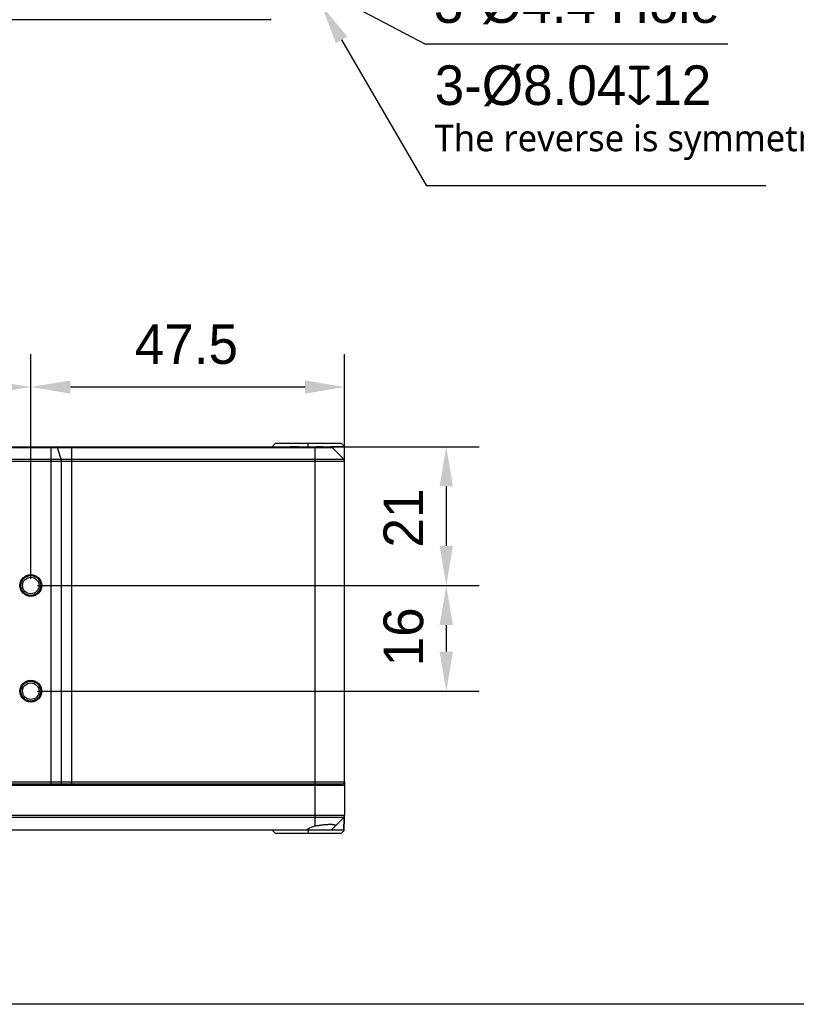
# Model space of a CAD drawing. Header units: millimetres. Extents: x -12 to 351, y -7 to 213.
# Tile 7 of 12: x 130 to 189, y -7 to 67. Entities that reach past the tile are written whole.
import ezdxf

# ---------------------------------------------------------------- set-up
doc = ezdxf.new("R2010")
doc.units = ezdxf.units.MM
doc.header["$LTSCALE"] = 23.1
doc.header["$PDMODE"] = 3
doc.header["$PDSIZE"] = 8
doc.layers.get('0').update_dxf_attribs({"linetype": 'CONTINUOUS'})
doc.layers.get('Defpoints').update_dxf_attribs({"linetype": 'CONTINUOUS'})
doc.layers.add('20_ALL_FEATURES', color=7, linetype='CONTINUOUS')
doc.layers.add('51__DRAFT_DIMS', color=7, linetype='CONTINUOUS')
doc.styles.get("Standard").update_dxf_attribs({"font": '兰亭黑 GBK.TTF'})
doc.dimstyles.new('DIMSTYLE_1', dxfattribs={"dimtxt": 3, "dimasz": 3, "dimexe": 2.5, "dimexo": 0.5, "dimgap": 0.75, "dimtad": 1, "dimlfac": 2, "dimdsep": 46, "dimtxsty": 'Standard', "dimblk": '_FILLED', "dimblk1": '_FILLED', "dimblk2": '_FILLED', "dimcen": 0.09, "dimclrt": 3, "dimazin": 2, "dimtp": 0.3, "dimtm": 0.3, "dimtfac": 1, "dimtofl": 0, "dimtmove": 0, "dimatfit": 3, "dimldrblk": '_FILLED', "dimfxl": 1, "dimtolj": 1, "dimarcsym": 0})
doc.dimstyles.new('DIMSTYLE_4', dxfattribs={"dimtxt": 3, "dimasz": 3, "dimexe": 2.5, "dimexo": 0.5, "dimgap": 0.75, "dimtad": 1, "dimlfac": 2, "dimdsep": 46, "dimtxsty": 'Standard', "dimblk": '_FILLED', "dimblk1": '_FILLED', "dimblk2": '_FILLED', "dimcen": 0.09, "dimclrt": 3, "dimazin": 2, "dimtp": 0.2, "dimtm": 0.2, "dimtfac": 1, "dimtofl": 0, "dimtmove": 0, "dimatfit": 3, "dimldrblk": '_FILLED', "dimfxl": 1, "dimtolj": 1, "dimarcsym": 0})

# ---------------------------------------------------------------- blocks, each defined once
blk = doc.blocks.new('_FILLED')
at = {"color": 0, "linetype": 'ByBlock'}
blk.add_solid([(0, 0), (-1, 0.167), (-1, -0.167)], dxfattribs=at)
blk = doc.blocks.new('*D10')
at = {"layer": '51__DRAFT_DIMS', "color": 0, "lineweight": -2}
for p, q in [((131.434, 24.203), (164.875, 24.203)), ((162.375, 21.203), (162.375, 19.203)), ((131.434, 16.203), (164.875, 16.203))]:
    blk.add_line(p, q, dxfattribs=at)
at = {"layer": 'Defpoints', "color": 0}
for p in [(130.934, 24.203), (130.934, 16.203), (162.375, 16.203)]:
    blk.add_point(p, dxfattribs=at)
at = {"layer": '51__DRAFT_DIMS', "color": 0, "linetype": 'ByBlock', "lineweight": -2, "xscale": 3, "yscale": 3, "zscale": 3}
for p, rotation in [((162.375, 24.203), 90), ((162.375, 16.203), 270)]:
    blk.add_blockref('_FILLED', p, dxfattribs=dict(at, rotation=rotation))
at = {"layer": '51__DRAFT_DIMS', "insert": (157.625, 20.317), "char_height": 3, "attachment_point": 2, "rotation": 90, "line_spacing_factor": 0.9}
blk.add_mtext('\\A1;16', dxfattribs=at)
blk = doc.blocks.new('*D11')
at = {"layer": '51__DRAFT_DIMS', "color": 0, "lineweight": -2}
for p, q in [((115.934, 24.703), (115.934, 41.728)), ((130.934, 25.328), (130.934, 41.728)), ((118.934, 39.228), (127.934, 39.228))]:
    blk.add_line(p, q, dxfattribs=at)
at = {"layer": 'Defpoints', "color": 0}
for p in [(130.934, 39.228), (130.934, 24.828), (115.934, 24.203)]:
    blk.add_point(p, dxfattribs=at)
at = {"layer": '51__DRAFT_DIMS', "color": 0, "linetype": 'ByBlock', "lineweight": -2, "xscale": 3, "yscale": 3, "zscale": 3, "rotation": 180}
blk.add_blockref('_FILLED', (115.934, 39.228), dxfattribs=at)
at = {"layer": '51__DRAFT_DIMS', "color": 0, "linetype": 'ByBlock', "lineweight": -2, "xscale": 3, "yscale": 3, "zscale": 3}
blk.add_blockref('_FILLED', (130.934, 39.228), dxfattribs=at)
at = {"layer": '51__DRAFT_DIMS', "insert": (123.425, 43.978), "char_height": 3, "attachment_point": 2, "line_spacing_factor": 0.9}
blk.add_mtext('\\A1;30', dxfattribs=at)
blk = doc.blocks.new('*D12')
at = {"layer": '51__DRAFT_DIMS', "color": 0, "lineweight": -2}
for p, q in [((130.934, 24.703), (130.934, 41.728)), ((154.684, 34.1), (154.684, 41.728)), ((151.684, 39.228), (133.934, 39.228))]:
    blk.add_line(p, q, dxfattribs=at)
at = {"layer": 'Defpoints', "color": 0}
for p in [(130.934, 39.228), (154.684, 33.6), (130.934, 24.203)]:
    blk.add_point(p, dxfattribs=at)
at = {"layer": '51__DRAFT_DIMS', "color": 0, "linetype": 'ByBlock', "lineweight": -2, "xscale": 3, "yscale": 3, "zscale": 3, "rotation": 180}
blk.add_blockref('_FILLED', (130.934, 39.228), dxfattribs=at)
at = {"layer": '51__DRAFT_DIMS', "color": 0, "linetype": 'ByBlock', "lineweight": -2, "xscale": 3, "yscale": 3, "zscale": 3}
blk.add_blockref('_FILLED', (154.684, 39.228), dxfattribs=at)
at = {"layer": '51__DRAFT_DIMS', "insert": (142.712, 43.978), "char_height": 3, "attachment_point": 2, "line_spacing_factor": 0.9}
blk.add_mtext('\\A1;47.5', dxfattribs=at)
blk = doc.blocks.new('*D13')
at = {"layer": '51__DRAFT_DIMS', "color": 0, "lineweight": -2}
for p, q in [((152.934, 34.703), (164.875, 34.703)), ((162.375, 31.703), (162.375, 27.203)), ((131.434, 24.203), (164.875, 24.203))]:
    blk.add_line(p, q, dxfattribs=at)
at = {"layer": 'Defpoints', "color": 0}
for p in [(152.434, 34.703), (130.934, 24.203), (162.375, 24.203)]:
    blk.add_point(p, dxfattribs=at)
at = {"layer": '51__DRAFT_DIMS', "color": 0, "linetype": 'ByBlock', "lineweight": -2, "xscale": 3, "yscale": 3, "zscale": 3}
for p, rotation in [((162.375, 34.703), 90), ((162.375, 24.203), 270)]:
    blk.add_blockref('_FILLED', p, dxfattribs=dict(at, rotation=rotation))
at = {"layer": '51__DRAFT_DIMS', "insert": (157.625, 29.31), "char_height": 3, "attachment_point": 2, "rotation": 90, "line_spacing_factor": 0.9}
blk.add_mtext('\\A1;21', dxfattribs=at)

msp = doc.modelspace()

# ---------------------------------------------------------------- linework, layer by layer
msp.add_lwpolyline([(-11.6073, 212.9376), (293.9151, 212.9376), (293.9151, -7.4985), (-11.6073, -7.4985)], close=True)
at = {"layer": '20_ALL_FEATURES'}
for p, q in [((149.0887, 67.0348), (94.4339, 67.0348)), ((153.7572, 34.63), (92.8607, 34.63)), ((93.0375, 34.7032), (153.5804, 34.7032)), ((132.4624, 9.2032), (132.4624, 34.7032)), ((133.2202, 33.7764), (132.9537, 34.63)), ((134.0237, 34.7032), (134.0237, 9.2032)), ((149.4384, 34.9532), (149.1884, 34.7032)), ((154.4339, 34.9532), (149.4384, 34.9532)), ((151.9339, 34.7032), (151.9339, 34.9532)), ((152.4339, 34.7032), (152.4339, 5.9806)), ((154.6876, 34.6991), (153.6271, 34.6988)), ((153.7572, 34.63), (154.6107, 33.7764)), ((154.6842, 34.7029), (154.4339, 34.9532)), ((154.6839, 9.3532), (154.6839, 34.7032)), ((154.6839, 33.5997), (91.9339, 33.5997)), ((92.0072, 33.7764), (154.6107, 33.7764)), ((133.243, 33.5997), (133.243, 9.3532)), ((91.9339, 9.3532), (154.6839, 9.3532)), ((92.0839, 9.2032), (154.5339, 9.2032)), ((154.6839, 9.0532), (92.1839, 9.0532)), ((154.1383, 9.2032), (154.1409, 9.0532)), ((154.6839, 9.3532), (154.6787, 9.0533)), ((154.679, 9.0533), (154.6839, 9.3487)), ((154.6839, 9.0532), (154.6839, 6.8068)), ((94.3759, 6.8072), (154.6839, 6.8068)), ((154.6107, 6.63), (94.4339, 6.6296)), ((154.6107, 6.63), (153.6839, 5.7032)), ((154.637, 6.6609), (154.6191, 5.6384)), ((154.6223, 5.6415), (154.6393, 6.6642)), ((93.1839, 5.7032), (153.6839, 5.7032)), ((149.4339, 5.4532), (149.1796, 5.7032)), ((149.4339, 5.4532), (154.4339, 5.4532)), ((151.9339, 5.7032), (151.9339, 5.4532)), ((153.6839, 5.7032), (154.6233, 5.7032)), ((154.4339, 5.4532), (154.6223, 5.6415))]:
    msp.add_line(p, q, dxfattribs=at)
for centre, radius in [((130.9339, 24.2032), 0.825), ((130.9339, 24.2032), 0.75), ((130.9339, 24.2032), 0.625), ((130.9339, 16.2032), 0.825), ((130.9339, 16.2032), 0.75), ((130.9339, 16.2032), 0.625)]:
    msp.add_circle(centre, radius, dxfattribs=at)
for centre, radius, start, end in [((152.7873, -45.665), 80.3687, 89.820789, 90.181194), ((153.5804, 34.4532), 0.25, 45, 90), ((154.4339, 33.5997), 0.25, 0, 45), ((154.5339, 9.3532), 0.15, 270, 0), ((154.4339, 6.8068), 0.25, 315, 0), ((152.684, 4.6689), 1.3354, 100.793139, 129.234786), ((153.8249, -1.3354), 7.4471, 98.812484, 100.764422)]:
    msp.add_arc(centre, radius, start, end, dxfattribs=at)
msp.add_ellipse((149.0887, 67.2848), major_axis=(0, 0.25), ratio=0.0174551, start_param=-3.1415927, end_param=-2.3561945, dxfattribs=at)
for points, knots in [([(132.9537, 34.63), (132.9504, 34.6406), (132.9435, 34.6594), (132.9319, 34.6803), (132.9217, 34.6923), (132.9142, 34.6985), (132.9065, 34.7023), (132.901, 34.7032), (132.8985, 34.7032)], [0, 0, 0, 0, 0.3441726, 0.6209965, 0.7344953, 0.8330618, 0.9198614, 1, 1, 1, 1]), ([(151.2292, 34.7032), (151.115, 34.7038), (150.8927, 34.7042), (150.6703, 34.7034), (150.562, 34.7032)], [0, 0, 0, 0, 0.5132436, 1, 1, 1, 1]), ([(133.2202, 33.7764), (133.2241, 33.764), (133.2308, 33.7371), (133.2404, 33.6783), (133.243, 33.6316), (133.243, 33.5997)], [0, 0, 0, 0, 0.218747, 0.4638461, 1, 1, 1, 1]), ([(133.243, 9.3532), (133.243, 9.3435), (133.2425, 9.3243), (133.2399, 9.2964), (133.2357, 9.2707), (133.23, 9.2482), (133.2232, 9.2295), (133.2154, 9.2154), (133.2067, 9.2059), (133.1994, 9.2032), (133.1962, 9.2032)], [0, 0, 0, 0, 0.1772866, 0.3484399, 0.5076459, 0.6497349, 0.7705941, 0.8678032, 0.9419811, 1, 1, 1, 1]), ([(153.9845, 6.0238), (153.9845, 6.0271), (153.9832, 6.0337), (153.9779, 6.043), (153.9695, 6.0514), (153.9532, 6.0626), (153.9246, 6.0745), (153.8813, 6.0858), (153.8266, 6.0946), (153.7609, 6.1007), (153.6848, 6.1044), (153.5991, 6.1057), (153.5046, 6.1043), (153.4021, 6.1002), (153.2928, 6.0934), (153.1777, 6.0843), (153.0581, 6.0729), (152.8928, 6.0542), (152.7678, 6.0368), (152.6839, 6.0238)], [0, 0, 0, 0, 0.007297, 0.0149793, 0.0236967, 0.0338876, 0.0595511, 0.0930053, 0.1346202, 0.1843302, 0.2417568, 0.3063769, 0.3776759, 0.4550389, 0.5376903, 0.6247292, 0.7153285, 0.8086795, 1, 1, 1, 1]), ([(153.9614, 5.9806), (153.965, 5.9843), (153.9715, 5.9914), (153.9809, 6.0051), (153.9847, 6.0167), (153.9845, 6.0238)], [0, 0, 0, 0, 0.3083705, 0.5733034, 1, 1, 1, 1])]:
    msp.add_open_spline(points, degree=3, knots=knots, dxfattribs=at)
at = {"layer": '51__DRAFT_DIMS', "color": 8}
for p, q in [((155.5621, 67.9324), (160.8103, 65.1702)), ((154.4508, 65.5098), (160.8747, 54.452)), ((183.669, 65.1702), (160.8103, 65.1702)), ((186.561, 54.452), (160.8747, 54.452))]:
    msp.add_line(p, q, dxfattribs=at)

# ---------------------------------------------------------------- block references
at = {"layer": '51__DRAFT_DIMS', "color": 8, "xscale": 3, "yscale": 3, "zscale": 3, "rotation": 120.1543138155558}
msp.add_blockref('_FILLED', (152.9438, 68.1038), dxfattribs=at)

# ---------------------------------------------------------------- texts
at = {"layer": '51__DRAFT_DIMS', "char_height": 3, "attachment_point": 1, "line_spacing_factor": 0.9}
for s, insert in [('\\A1;3-%%c4.4 Hole', (161.4353, 69.7952)), ('\\A1;3-%%c8.04{\\fgdt|b0|i0|c134|p2;x\\F兰亭黑 GBK.TTF|c134;12\\P\\fRoboto|b0|i0|c0|p0;\\H0.666667x;The reverse is symmetrical.}', (161.4997, 63.577))]:
    msp.add_mtext(s, dxfattribs=dict(at, insert=insert))

# ---------------------------------------------------------------- dimensions: what is measured, and where the dimension line sits
at = {"layer": '51__DRAFT_DIMS', "color": 8}
dim = msp.add_linear_dim(base=(130.9339, 39.2278), p1=(115.9339, 24.2032), p2=(130.9339, 24.8282), dimstyle='DIMSTYLE_4', override={"dimclrt": 256}, dxfattribs=at)
dim.commit()
dim.dimension.update_dxf_attribs({"geometry": '*D11', "text_midpoint": (123.4252, 39.2278), "dimtype": 160})
for base, p1, p2, angle, dimstyle, picture, middle in [((130.9339, 39.2278), (154.6839, 33.5997), (130.9339, 24.2032), 180, 'DIMSTYLE_1', '*D12', (142.7123, 39.2278)), ((162.3748, 24.2032), (152.4339, 34.7032), (130.9339, 24.2032), 270, 'DIMSTYLE_4', '*D13', (162.3748, 29.3097)), ((162.3748, 16.2032), (130.9339, 24.2032), (130.9339, 16.2032), 270, 'DIMSTYLE_4', '*D10', (162.3748, 20.3175))]:
    dim = msp.add_linear_dim(base=base, p1=p1, p2=p2, angle=angle, dimstyle=dimstyle, override={"dimclrt": 256}, dxfattribs=at)
    dim.commit()
    dim.dimension.update_dxf_attribs({"geometry": picture, "text_midpoint": middle, "dimtype": 160})

doc.saveas('drawing.dxf')
